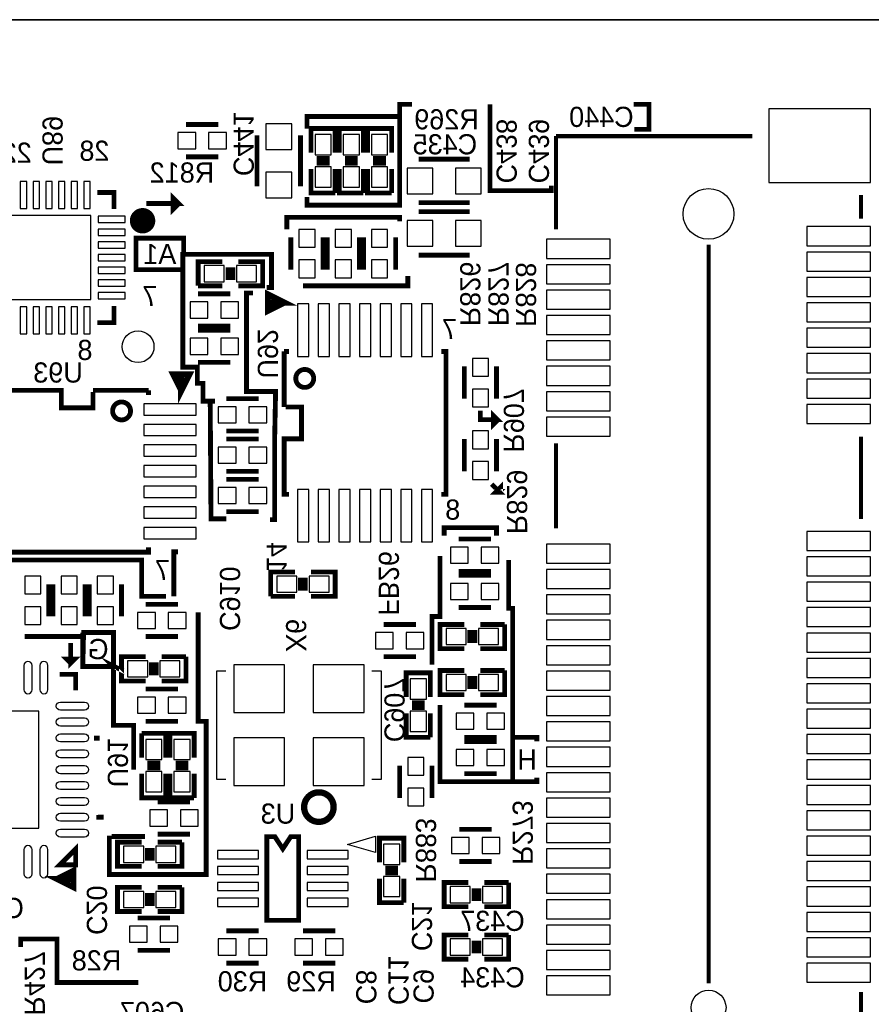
# Model space of a CAD drawing. Extents: x -53 to 531, y -106 to 304.
# Tile 30 of 66: x 69 to 95, y 88 to 119. Entities that reach past the tile are written whole.
import ezdxf
from ezdxf.enums import TextEntityAlignment as Align

# ---------------------------------------------------------------- set-up
doc = ezdxf.new("R2010")
doc.units = 0
for name, color, linetype in [('BOARD_GEOMETRY_OUTLINE', 3, 'CONTINUOUS'), ('BOARD_GEOMETRY_SILKSCREEN_B', 1, 'CONTINUOUS'), ('PACKAGE_GEOMETRY_SILKSCREEN_B', 4, 'CONTINUOUS'), ('PIN_B', 5, 'CONTINUOUS'), ('REF_DES_SILKSCREEN_B', 6, 'CONTINUOUS')]:
    doc.layers.add(name, color=color, linetype=linetype)

msp = doc.modelspace()

# ---------------------------------------------------------------- linework, layer by layer
at = {"layer": 'BOARD_GEOMETRY_OUTLINE'}
msp.add_lwpolyline([(177.8, 1.016), (176.784, 0), (175.33874, 0), (1.524, 0), (1.016, 0), (0, 1.016), (0, 2.921), (0, 116.84), (0, 118.364), (1.016, 119.38), (2.54, 119.38), (174.93234, 119.38), (176.784, 119.38), (177.8, 118.364), (177.8, 116.80444), (177.8, 4.445), (177.8, 4.572)], close=True, dxfattribs=at)
msp.add_lwpolyline([(174.93234, 119.38), (2.54, 119.38)], dxfattribs=at)
msp.add_lwpolyline([(174.93234, 119.38), (2.54, 119.38)], dxfattribs=at)
at = {"layer": 'BOARD_GEOMETRY_SILKSCREEN_B', "const_width": 0.1524}
for points in [[(80.518, 116.332), (80.518, 116.713), (80.899, 116.713)], [(85.2932, 114.1476), (85.2932, 113.9952), (83.3628, 113.9952), (83.3628, 116.713)], [(87.884, 116.713), (88.3666, 116.713), (88.3666, 115.9256), (87.9094, 115.9256)], [(77.597, 113.792), (77.597, 113.538), (80.518, 113.538), (80.518, 116.332), (77.597, 116.332), (77.597, 115.951)], [(85.2932, 113.9952), (85.2932, 114.1476)], [(72.5424, 113.5888), (73.5584, 113.5888), (73.3806, 113.7666), (73.3806, 113.411), (73.5584, 113.5888)], [(80.518, 113.03), (80.518, 113.157), (76.962, 113.157), (76.962, 112.776)], [(73.6854, 111.9886), (73.7108, 111.9886), (73.7108, 112.4966), (72.2122, 112.4966), (72.2122, 111.506), (73.6854, 111.506)], [(74.549, 107.3658), (74.3204, 107.3658), (74.3204, 107.9246), (74.1426, 107.9246), (74.1426, 108.4326), (73.6854, 108.4326), (73.6854, 111.9886), (76.4794, 111.9886), (76.4794, 110.9472), (76.327, 110.9472)], [(77.47, 110.998), (80.772, 110.998), (80.772, 111.3028)], [(80.772, 110.998), (80.4672, 110.998)], [(75.8952, 110.7694), (75.692, 110.7694), (75.692, 107.6706), (76.6064, 107.6706), (76.6064, 107.569), (76.581, 106.299), (76.581, 103.632), (76.4286, 103.632)], [(75.057, 103.6574), (74.5744, 103.6574), (74.549, 107.3658), (74.7014, 107.3658)], [(83.058, 107.061), (83.058, 106.7816), (83.5914, 106.7816), (83.4644, 106.9086), (83.4644, 106.6292), (83.5914, 106.7562)], [(83.693, 104.521), (83.6676, 104.521), (83.693, 104.5464), (83.693, 104.648), (83.5406, 104.4956), (83.6676, 104.4956), (83.4136, 104.7496)], [(83.566, 103.124), (83.566, 103.378), (81.915, 103.378), (81.915, 103.124)], [(73.406, 101.219), (73.406, 102.616), (73.533, 102.616)], [(73.152, 101.219), (72.39, 101.219), (72.39, 102.362), (66.548, 102.362)], [(81.534, 99.06), (81.534, 100.584), (81.788, 100.584), (81.788, 102.489)], [(81.788, 97.79), (81.788, 95.377), (84.074, 95.377), (84.074, 100.838), (83.947, 100.838), (83.947, 102.362)], [(74.168, 100.711), (74.168, 97.282), (74.422, 97.282), (74.422, 92.456), (71.374, 92.456), (71.374, 93.6752)], [(70.5358, 99.949), (68.707, 99.949)], [(72.136, 95.758), (72.136, 97.155), (71.501, 97.155), (71.501, 100.076), (70.5612, 100.076), (70.5358, 99.0092), (71.501, 99.0092), (71.4756, 99.0346), (71.5264, 99.0092), (70.5358, 99.0092), (70.5358, 100.076)], [(70.1548, 99.7458), (70.1548, 99.1108), (70.2818, 99.2378), (70.0278, 99.2378), (70.1548, 99.1108)], [(84.074, 96.774), (84.836, 96.774), (84.836, 96.647)], [(84.074, 95.377), (84.836, 95.377), (84.836, 95.504)], [(71.374, 93.6752), (71.374, 93.6498), (72.4916, 93.6498)], [(72.2884, 89.0524), (69.723, 89.0524), (69.723, 90.424), (68.58, 90.424), (68.58, 90.17)]]:
    msp.add_lwpolyline(points, dxfattribs=at)
at = {"layer": 'PACKAGE_GEOMETRY_SILKSCREEN_B'}
for points, const_width in [([(73.787, 116.078), (74.803, 116.078)], 0.1524), ([(78.486, 115.189), (78.486, 115.951), (77.724, 115.951), (77.724, 115.189)], 0.1524), ([(79.375, 115.189), (79.375, 115.951), (78.613, 115.951), (78.613, 115.189)], 0.1524), ([(80.264, 115.189), (80.264, 115.951), (79.502, 115.951), (79.502, 115.189)], 0.1524), ([(76.0222, 115.7351), (76.0222, 114.1349)], 0.1524), ([(77.3938, 114.1349), (77.3938, 115.7351)], 0.1524), ([(85.442806, 115.711732), (85.442806, 112.771682)], 0.127), ([(91.62288, 115.711732), (85.442806, 115.711732)], 0.127), ([(73.787, 115.062), (74.803, 115.062)], 0.1524), ([(78.3082, 115.0112), (77.9018, 115.0112)], 0.1524), ([(79.1972, 115.0112), (78.7908, 115.0112)], 0.1524), ([(80.0862, 115.0112), (79.6798, 115.0112)], 0.1524), ([(82.7151, 114.9858), (81.1149, 114.9858)], 0.1524), ([(77.724, 114.681), (77.724, 113.919), (78.486, 113.919)], 0.1524), ([(78.3082, 114.8588), (77.9018, 114.8588)], 0.1524), ([(78.486, 113.919), (78.486, 114.681)], 0.1524), ([(78.613, 114.681), (78.613, 113.919), (79.375, 113.919)], 0.1524), ([(79.1972, 114.8588), (78.7908, 114.8588)], 0.1524), ([(79.375, 113.919), (79.375, 114.681)], 0.1524), ([(79.502, 114.681), (79.502, 113.919), (80.264, 113.919)], 0.1524), ([(80.0862, 114.8588), (79.6798, 114.8588)], 0.1524), ([(80.264, 113.919), (80.264, 114.681)], 0.1524), ([(70.994016, 113.937034), (71.519034, 113.937034), (71.519034, 113.412016)], 0.150114), ([(95.04299, 113.111788), (95.04299, 113.86185)], 0.127), ([(81.1149, 113.6142), (82.7151, 113.6142)], 0.1524), ([(82.7151, 113.3348), (81.1149, 113.3348)], 0.1524), ([(77.089, 112.522), (77.089, 111.506)], 0.1524), ([(78.105, 112.522), (78.105, 111.506)], 0.1524), ([(78.232, 112.522), (78.232, 111.506)], 0.1524), ([(79.248, 112.522), (79.248, 111.506)], 0.1524), ([(79.375, 112.522), (79.375, 111.506)], 0.1524), ([(80.391, 112.522), (80.391, 111.506)], 0.1524), ([(90.242898, 89.031826), (90.242898, 112.291876)], 0.127), ([(81.1149, 111.9632), (82.7151, 111.9632)], 0.1524), ([(74.93, 111.76), (74.168, 111.76), (74.168, 110.998)], 0.1524), ([(75.1078, 111.1758), (75.1078, 111.5822)], 0.1524), ([(75.2602, 111.1758), (75.2602, 111.5822)], 0.1524), ([(75.438, 110.998), (76.2, 110.998), (76.2, 111.76), (75.438, 111.76)], 0.1524), ([(74.168, 110.998), (74.93, 110.998)], 0.1524), ([(74.168, 110.744), (75.184, 110.744)], 0.1524), ([(76.875132, 110.46968), (76.37526, 110.21949), (76.37526, 110.719616), (76.875132, 110.46968), (76.475082, 110.46968)], 0.199898), ([(71.519034, 110.361984), (71.519034, 109.836966), (70.994016, 109.836966)], 0.150114), ([(74.168, 109.728), (75.184, 109.728)], 0.1524), ([(75.184, 109.601), (74.168, 109.601)], 0.1524), ([(76.875894, 108.929932), (77.025754, 108.929932)], 0.1524), ([(76.875894, 107.180126), (76.875894, 108.929932)], 0.1524), ([(81.825846, 108.929932), (81.975706, 108.929932), (81.975706, 104.430068), (81.825846, 104.430068)], 0.1524), ([(75.184, 108.585), (74.168, 108.585)], 0.1524), ([(73.63968, 107.706668), (73.38949, 108.20654), (73.889616, 108.20654), (73.63968, 107.706668), (73.63968, 108.106718)], 0.199898), ([(82.55, 107.442), (82.55, 108.458)], 0.1524), ([(83.566, 107.442), (83.566, 108.458)], 0.1524), ([(68.108068, 107.556046), (68.108068, 107.705906), (69.857874, 107.705906), (69.857874, 107.155996), (70.858126, 107.155996), (70.858126, 107.656122)], 0.1524), ([(70.858126, 107.705906), (72.607932, 107.705906)], 0.1524), ([(72.607932, 107.705906), (72.607932, 107.556046)], 0.1524), ([(76.073, 107.442), (75.057, 107.442)], 0.1524), ([(77.025754, 104.430068), (76.875894, 104.430068), (76.875894, 106.179874), (77.425804, 106.179874), (77.425804, 107.180126), (76.925678, 107.180126)], 0.1524), ([(76.073, 106.426), (75.057, 106.426)], 0.1524), ([(76.073, 106.172), (75.057, 106.172)], 0.1524), ([(82.55, 106.172), (82.55, 105.156)], 0.1524), ([(83.566, 106.172), (83.566, 105.156)], 0.1524), ([(85.442806, 106.031792), (85.442806, 103.361744)], 0.127), ([(95.04299, 103.651812), (95.04299, 106.24185)], 0.127), ([(76.073, 105.156), (75.057, 105.156)], 0.1524), ([(76.073, 104.902), (75.057, 104.902)], 0.1524), ([(76.073, 103.886), (75.057, 103.886)], 0.1524), ([(82.3722, 103.0224), (83.3882, 103.0224)], 0.1524), ([(72.607932, 102.755954), (72.607932, 102.606094), (68.108068, 102.606094), (68.108068, 102.755954)], 0.1524), ([(77.216, 101.981), (76.454, 101.981), (76.454, 101.219)], 0.1524), ([(77.724, 101.219), (78.486, 101.219), (78.486, 101.981), (77.724, 101.981)], 0.1524), ([(82.3722, 102.0064), (83.3882, 102.0064)], 0.1524), ([(77.3938, 101.3968), (77.3938, 101.8032)], 0.1524), ([(77.5462, 101.3968), (77.5462, 101.8032)], 0.1524), ([(83.3882, 101.8794), (82.3722, 101.8794)], 0.1524), ([(69.469, 101.6), (69.469, 100.584)], 0.1524), ([(69.596, 100.584), (69.596, 101.6)], 0.1524), ([(70.612, 100.584), (70.612, 101.6)], 0.1524), ([(70.739, 100.584), (70.739, 101.6)], 0.1524), ([(71.755, 100.584), (71.755, 101.6)], 0.1524), ([(76.454, 101.219), (77.216, 101.219)], 0.1524), ([(73.533, 100.965), (72.517, 100.965)], 0.1524), ([(83.3882, 100.8634), (82.3722, 100.8634)], 0.1524), ([(81.026, 100.33), (80.01, 100.33)], 0.1524), ([(82.55, 100.33), (81.788, 100.33), (81.788, 99.568), (82.55, 99.568)], 0.1524), ([(82.7278, 100.1522), (82.7278, 99.7458)], 0.1524), ([(82.8802, 100.1522), (82.8802, 99.7458)], 0.1524), ([(83.058, 99.568), (83.82, 99.568), (83.82, 100.33)], 0.1524), ([(83.82, 100.33), (83.058, 100.33)], 0.1524), ([(73.533, 99.949), (72.517, 99.949)], 0.1524), ([(72.517, 99.314), (71.755, 99.314), (71.755, 98.552), (72.517, 98.552)], 0.1524), ([(73.025, 98.552), (73.787, 98.552), (73.787, 99.314)], 0.1524), ([(73.787, 99.314), (73.025, 99.314)], 0.1524), ([(81.026, 99.314), (80.01, 99.314)], 0.1524), ([(72.6948, 99.1362), (72.6948, 98.7298)], 0.1524), ([(72.8472, 99.1362), (72.8472, 98.7298)], 0.1524), ([(82.55, 98.8822), (81.788, 98.8822), (81.788, 98.1202), (82.55, 98.1202)], 0.1524), ([(83.058, 98.1202), (83.82, 98.1202), (83.82, 98.8822)], 0.1524), ([(83.82, 98.8822), (83.058, 98.8822)], 0.1524), ([(69.810122, 98.757994), (70.309994, 98.757994), (70.309994, 98.258122)], 0.1524), ([(81.4832, 98.044), (81.4832, 98.806), (80.7212, 98.806), (80.7212, 98.044)], 0.1524), ([(82.7278, 98.7044), (82.7278, 98.298)], 0.1524), ([(82.8802, 98.7044), (82.8802, 98.298)], 0.1524), ([(72.517, 98.298), (73.533, 98.298)], 0.1524), ([(81.3054, 97.8662), (80.899, 97.8662)], 0.1524), ([(81.3054, 97.7138), (80.899, 97.7138)], 0.1524), ([(83.566, 97.79), (82.55, 97.79)], 0.1524), ([(80.7212, 97.536), (80.7212, 96.774), (81.4832, 96.774)], 0.1524), ([(81.4832, 96.774), (81.4832, 97.536)], 0.1524), ([(72.517, 97.282), (73.533, 97.282)], 0.1524), ([(70.8914, 96.7486), (71.0692, 96.7486)], 0.1524), ([(73.152, 96.139), (73.152, 96.901), (72.39, 96.901)], 0.1524), ([(72.39, 96.901), (72.39, 96.139)], 0.1524), ([(74.041, 96.139), (74.041, 96.901), (73.279, 96.901), (73.279, 96.139)], 0.1524), ([(83.566, 96.774), (82.55, 96.774)], 0.1524), ([(83.566, 96.647), (82.55, 96.647)], 0.1524), ([(72.5678, 95.9612), (72.9742, 95.9612)], 0.1524), ([(72.5678, 95.8088), (72.9742, 95.8088)], 0.1524), ([(73.8632, 95.9612), (73.4568, 95.9612)], 0.1524), ([(73.8632, 95.8088), (73.4568, 95.8088)], 0.1524), ([(80.518, 94.869), (80.518, 95.885)], 0.1524), ([(81.534, 94.869), (81.534, 95.885)], 0.1524), ([(72.39, 95.631), (72.39, 94.869), (73.152, 94.869), (73.152, 95.631)], 0.1524), ([(73.279, 95.631), (73.279, 94.869), (74.041, 94.869)], 0.1524), ([(74.041, 94.869), (74.041, 95.631)], 0.1524), ([(83.566, 95.631), (82.55, 95.631)], 0.1524), ([(72.898, 94.742), (73.914, 94.742)], 0.1524), ([(70.95998, 94.257876), (71.1962, 94.2594)], 0.1524), ([(72.898, 93.726), (73.914, 93.726)], 0.1524), ([(77.33665, 93.646498), (77.33665, 91.011502), (76.33335, 91.011502), (76.33335, 93.646498), (76.585064, 93.646498), (76.835, 93.265498), (77.084936, 93.646498), (77.33665, 93.646498)], 0.1524), ([(80.645, 92.837), (80.645, 93.599), (79.883, 93.599), (79.883, 92.837)], 0.1524), ([(82.3976, 93.8784), (83.4136, 93.8784)], 0.1524), ([(70.309994, 92.758006), (70.309994, 93.257878), (69.810122, 92.758006), (70.309994, 92.758006)], 0.1524), ([(72.39, 93.472), (71.628, 93.472), (71.628, 92.71), (72.39, 92.71)], 0.1524), ([(72.5678, 93.2942), (72.5678, 92.8878)], 0.1524), ([(72.7202, 93.2942), (72.7202, 92.8878)], 0.1524), ([(72.898, 92.71), (73.66, 92.71), (73.66, 93.472)], 0.1524), ([(73.66, 93.472), (72.898, 93.472)], 0.1524), ([(80.4672, 92.6592), (80.0608, 92.6592)], 0.1524), ([(82.3976, 92.8624), (83.4136, 92.8624)], 0.1524), ([(69.734938, 92.312998), (70.23481, 92.562934), (70.23481, 92.063062), (69.734938, 92.312998), (70.134988, 92.312998)], 0.199898), ([(80.4672, 92.5068), (80.0608, 92.5068)], 0.1524), ([(72.39, 92.0496), (71.628, 92.0496), (71.628, 91.2876), (72.39, 91.2876)], 0.1524), ([(72.898, 91.2876), (73.66, 91.2876), (73.66, 92.0496)], 0.1524), ([(73.66, 92.0496), (72.898, 92.0496)], 0.1524), ([(79.883, 92.329), (79.883, 91.567), (80.645, 91.567)], 0.1524), ([(80.645, 91.567), (80.645, 92.329)], 0.1524), ([(82.677, 92.202), (81.915, 92.202), (81.915, 91.44), (82.677, 91.44)], 0.1524), ([(83.185, 91.44), (83.947, 91.44), (83.947, 92.202)], 0.1524), ([(83.947, 92.202), (83.185, 92.202)], 0.1524), ([(72.5678, 91.8718), (72.5678, 91.4654)], 0.1524), ([(72.7202, 91.8718), (72.7202, 91.4654)], 0.1524), ([(82.8548, 92.0242), (82.8548, 91.6178)], 0.1524), ([(83.0072, 92.0242), (83.0072, 91.6178)], 0.1524), ([(73.279, 91.0844), (72.263, 91.0844)], 0.1524), ([(76.073, 90.678), (75.057, 90.678)], 0.1524), ([(77.47, 90.678), (78.486, 90.678)], 0.1524), ([(82.677, 90.551), (81.915, 90.551), (81.915, 89.789), (82.677, 89.789)], 0.1524), ([(83.185, 89.789), (83.947, 89.789), (83.947, 90.551)], 0.1524), ([(83.947, 90.551), (83.185, 90.551)], 0.1524), ([(82.8548, 90.3732), (82.8548, 89.9668)], 0.1524), ([(83.0072, 90.3732), (83.0072, 89.9668)], 0.1524), ([(73.279, 90.0684), (72.263, 90.0684)], 0.1524), ([(76.073, 89.662), (75.057, 89.662)], 0.1524), ([(77.47, 89.662), (78.486, 89.662)], 0.1524), ([(95.04299, 87.411814), (95.04299, 88.751918)], 0.127)]:
    msp.add_lwpolyline(points, dxfattribs=dict(at, const_width=const_width))
for points, const_width in [([(72.6186, 113.047018, 0.99991), (72.218296, 113.047018, 1.00009), (72.6186, 113.047018)], 0.40005), ([(77.808582, 108.080048, 0.99983), (77.242924, 108.080048, 1.00017), (77.808582, 108.080048)], 0.1524), ([(72.04075, 107.05592, 0.999834), (71.475346, 107.056174, 1.000166), (72.04075, 107.05592)], 0.1524), ([(78.436216, 94.577916, 1), (77.506068, 94.577916, 1), (78.436216, 94.577916)], 0.199898)]:
    msp.add_lwpolyline(points, format="xyb", dxfattribs=dict(at, const_width=const_width))
for points in [[(74.743056, 98.855022), (74.743056, 95.454978)], [(75.04303, 98.855022), (74.743056, 98.855022)], [(79.942944, 98.855022), (79.64297, 98.855022)], [(79.942944, 95.454978), (79.942944, 98.855022)], [(74.743056, 95.454978), (75.04303, 95.454978)], [(79.64297, 95.454978), (79.942944, 95.454978)]]:
    msp.add_lwpolyline(points, dxfattribs=at)
msp.add_lwpolyline([(79.758794, 93.658436), (79.758794, 93.150436), (78.869794, 93.404436)], close=True, dxfattribs=at)
at = {"layer": 'PIN_B'}
for points in [[(95.343218, 116.567458), (92.142818, 116.567458), (92.142818, 114.256058), (95.343218, 114.256058)], [(77.1144, 115.2906), (77.1144, 116.1034), (76.3016, 116.1034), (76.3016, 115.2906)], [(73.533, 115.316), (74.0918, 115.316), (74.0918, 115.824), (73.533, 115.824)], [(74.4982, 115.316), (75.057, 115.316), (75.057, 115.824), (74.4982, 115.824)], [(77.851, 115.1255), (78.359, 115.1255), (78.359, 115.7605), (77.851, 115.7605)], [(78.74, 115.1255), (79.248, 115.1255), (79.248, 115.7605), (78.74, 115.7605)], [(79.629, 115.1255), (80.137, 115.1255), (80.137, 115.7605), (79.629, 115.7605)], [(77.1144, 113.7666), (77.1144, 114.5794), (76.3016, 114.5794), (76.3016, 113.7666)], [(77.851, 114.1095), (78.359, 114.1095), (78.359, 114.7445), (77.851, 114.7445)], [(78.74, 114.1095), (79.248, 114.1095), (79.248, 114.7445), (78.74, 114.7445)], [(79.629, 114.1095), (80.137, 114.1095), (80.137, 114.7445), (79.629, 114.7445)], [(81.5594, 114.7064), (80.7466, 114.7064), (80.7466, 113.8936), (81.5594, 113.8936)], [(83.0834, 114.7064), (82.2706, 114.7064), (82.2706, 113.8936), (83.0834, 113.8936)], [(68.568951, 113.437162), (68.768849, 113.437162), (68.768849, 114.287046), (68.568951, 114.287046)], [(68.969001, 113.437162), (69.168899, 113.437162), (69.168899, 114.287046), (68.969001, 114.287046)], [(69.369051, 113.437162), (69.568949, 113.437162), (69.568949, 114.287046), (69.369051, 114.287046)], [(69.769101, 113.437162), (69.968999, 113.437162), (69.968999, 114.287046), (69.769101, 114.287046)], [(70.169151, 113.437162), (70.369049, 113.437162), (70.369049, 114.287046), (70.169151, 114.287046)], [(70.568947, 113.437162), (70.768845, 113.437162), (70.768845, 114.287046), (70.568947, 114.287046)], [(70.794118, 110.561882), (70.794118, 113.211864), (68.144136, 113.211864), (68.144136, 110.561882)], [(71.869046, 112.98682), (71.869046, 113.186718), (71.019162, 113.186718), (71.019162, 112.98682)], [(81.5594, 113.0554), (80.7466, 113.0554), (80.7466, 112.2426), (81.5594, 112.2426)], [(83.0834, 113.0554), (82.2706, 113.0554), (82.2706, 112.2426), (83.0834, 112.2426)], [(71.869046, 112.587024), (71.869046, 112.786922), (71.019162, 112.786922), (71.019162, 112.587024)], [(77.343, 112.776), (77.343, 112.2172), (77.851, 112.2172), (77.851, 112.776)], [(78.486, 112.776), (78.486, 112.2172), (78.994, 112.2172), (78.994, 112.776)], [(79.629, 112.776), (79.629, 112.2172), (80.137, 112.2172), (80.137, 112.776)], [(95.342964, 112.861852), (93.342968, 112.861852), (93.342968, 112.261904), (95.342964, 112.261904)], [(71.869046, 112.186974), (71.869046, 112.386872), (71.019162, 112.386872), (71.019162, 112.186974)], [(87.142828, 112.461802), (85.142832, 112.461802), (85.142832, 111.861854), (87.142828, 111.861854)], [(71.869046, 111.786924), (71.869046, 111.986822), (71.019162, 111.986822), (71.019162, 111.786924)], [(95.342964, 112.061752), (93.342968, 112.061752), (93.342968, 111.461804), (95.342964, 111.461804)], [(77.343, 111.8108), (77.343, 111.252), (77.851, 111.252), (77.851, 111.8108)], [(78.486, 111.8108), (78.486, 111.252), (78.994, 111.252), (78.994, 111.8108)], [(79.629, 111.8108), (79.629, 111.252), (80.137, 111.252), (80.137, 111.8108)], [(87.142828, 111.661702), (85.142832, 111.661702), (85.142832, 111.061754), (87.142828, 111.061754)], [(71.869046, 111.386874), (71.869046, 111.586772), (71.019162, 111.586772), (71.019162, 111.386874)], [(74.3585, 111.633), (74.3585, 111.125), (74.9935, 111.125), (74.9935, 111.633)], [(75.3745, 111.633), (75.3745, 111.125), (76.0095, 111.125), (76.0095, 111.633)], [(71.869046, 110.986824), (71.869046, 111.186722), (71.019162, 111.186722), (71.019162, 110.986824)], [(95.342964, 111.261652), (93.342968, 111.261652), (93.342968, 110.661704), (95.342964, 110.661704)], [(71.869046, 110.587028), (71.869046, 110.786926), (71.019162, 110.786926), (71.019162, 110.587028)], [(87.142828, 110.861856), (85.142832, 110.861856), (85.142832, 110.261908), (87.142828, 110.261908)], [(73.914, 109.982), (74.4728, 109.982), (74.4728, 110.49), (73.914, 110.49)], [(74.8792, 109.982), (75.438, 109.982), (75.438, 110.49), (74.8792, 110.49)], [(77.298042, 110.4265), (77.298042, 108.7755), (77.653642, 108.7755), (77.653642, 110.4265)], [(77.948028, 110.4265), (77.948028, 108.7755), (78.303628, 108.7755), (78.303628, 110.4265)], [(78.598014, 110.4265), (78.598014, 108.7755), (78.953614, 108.7755), (78.953614, 110.4265)], [(79.248, 110.4265), (79.248, 108.7755), (79.6036, 108.7755), (79.6036, 110.4265)], [(79.897986, 110.4265), (79.897986, 108.7755), (80.253586, 108.7755), (80.253586, 110.4265)], [(80.547972, 110.4265), (80.547972, 108.7755), (80.903572, 108.7755), (80.903572, 110.4265)], [(81.197958, 110.4265), (81.197958, 108.7755), (81.553558, 108.7755), (81.553558, 110.4265)], [(95.342964, 110.461806), (93.342968, 110.461806), (93.342968, 109.861858), (95.342964, 109.861858)], [(68.568951, 109.486954), (68.768849, 109.486954), (68.768849, 110.336838), (68.568951, 110.336838)], [(68.969001, 109.486954), (69.168899, 109.486954), (69.168899, 110.336838), (68.969001, 110.336838)], [(69.369051, 109.486954), (69.568949, 109.486954), (69.568949, 110.336838), (69.369051, 110.336838)], [(69.769101, 109.486954), (69.968999, 109.486954), (69.968999, 110.336838), (69.769101, 110.336838)], [(70.169151, 109.486954), (70.369049, 109.486954), (70.369049, 110.336838), (70.169151, 110.336838)], [(70.568947, 109.486954), (70.768845, 109.486954), (70.768845, 110.336838), (70.568947, 110.336838)], [(87.142828, 110.061756), (85.142832, 110.061756), (85.142832, 109.461808), (87.142828, 109.461808)], [(95.342964, 109.661706), (93.342968, 109.661706), (93.342968, 109.061758), (95.342964, 109.061758)], [(74.4728, 109.347), (73.914, 109.347), (73.914, 108.839), (74.4728, 108.839)], [(75.438, 109.347), (74.8792, 109.347), (74.8792, 108.839), (75.438, 108.839)], [(87.142828, 109.261656), (85.142832, 109.261656), (85.142832, 108.661708), (87.142828, 108.661708)], [(95.342964, 108.86186), (93.342968, 108.86186), (93.342968, 108.261912), (95.342964, 108.261912)], [(83.312, 108.1532), (83.312, 108.712), (82.804, 108.712), (82.804, 108.1532)], [(87.142828, 108.46181), (85.142832, 108.46181), (85.142832, 107.861862), (87.142828, 107.861862)], [(95.342964, 108.06176), (93.342968, 108.06176), (93.342968, 107.461812), (95.342964, 107.461812)], [(83.312, 107.188), (83.312, 107.7468), (82.804, 107.7468), (82.804, 107.188)], [(87.142828, 107.66171), (85.142832, 107.66171), (85.142832, 107.061762), (87.142828, 107.061762)], [(74.1045, 107.283758), (72.4535, 107.283758), (72.4535, 106.928158), (74.1045, 106.928158)], [(75.3618, 107.188), (74.803, 107.188), (74.803, 106.68), (75.3618, 106.68)], [(76.327, 107.188), (75.7682, 107.188), (75.7682, 106.68), (76.327, 106.68)], [(95.342964, 107.26166), (93.342968, 107.26166), (93.342968, 106.661712), (95.342964, 106.661712)], [(87.142828, 106.861864), (85.142832, 106.861864), (85.142832, 106.261916), (87.142828, 106.261916)], [(74.1045, 106.633772), (72.4535, 106.633772), (72.4535, 106.278172), (74.1045, 106.278172)], [(82.804, 106.426), (82.804, 105.8672), (83.312, 105.8672), (83.312, 106.426)], [(74.1045, 105.983786), (72.4535, 105.983786), (72.4535, 105.628186), (74.1045, 105.628186)], [(75.3618, 105.918), (74.803, 105.918), (74.803, 105.41), (75.3618, 105.41)], [(76.327, 105.918), (75.7682, 105.918), (75.7682, 105.41), (76.327, 105.41)], [(82.804, 105.4608), (82.804, 104.902), (83.312, 104.902), (83.312, 105.4608)], [(74.1045, 105.3338), (72.4535, 105.3338), (72.4535, 104.9782), (74.1045, 104.9782)], [(74.1045, 104.683814), (72.4535, 104.683814), (72.4535, 104.328214), (74.1045, 104.328214)], [(75.3618, 104.648), (74.803, 104.648), (74.803, 104.14), (75.3618, 104.14)], [(76.327, 104.648), (75.7682, 104.648), (75.7682, 104.14), (76.327, 104.14)], [(77.298042, 104.5845), (77.298042, 102.9335), (77.653642, 102.9335), (77.653642, 104.5845)], [(77.948028, 104.5845), (77.948028, 102.9335), (78.303628, 102.9335), (78.303628, 104.5845)], [(78.598014, 104.5845), (78.598014, 102.9335), (78.953614, 102.9335), (78.953614, 104.5845)], [(79.248, 104.5845), (79.248, 102.9335), (79.6036, 102.9335), (79.6036, 104.5845)], [(79.897986, 104.5845), (79.897986, 102.9335), (80.253586, 102.9335), (80.253586, 104.5845)], [(80.547972, 104.5845), (80.547972, 102.9335), (80.903572, 102.9335), (80.903572, 104.5845)], [(81.197958, 104.5845), (81.197958, 102.9335), (81.553558, 102.9335), (81.553558, 104.5845)], [(74.1045, 104.033828), (72.4535, 104.033828), (72.4535, 103.678228), (74.1045, 103.678228)], [(74.1045, 103.383842), (72.4535, 103.383842), (72.4535, 103.028242), (74.1045, 103.028242)], [(95.342964, 103.261668), (93.342968, 103.261668), (93.342968, 102.66172), (95.342964, 102.66172)], [(82.1182, 102.2604), (82.677, 102.2604), (82.677, 102.7684), (82.1182, 102.7684)], [(83.0834, 102.2604), (83.6422, 102.2604), (83.6422, 102.7684), (83.0834, 102.7684)], [(87.142828, 102.861872), (85.142832, 102.861872), (85.142832, 102.261924), (87.142828, 102.261924)], [(95.342964, 102.461822), (93.342968, 102.461822), (93.342968, 101.861874), (95.342964, 101.861874)], [(87.142828, 102.061772), (85.142832, 102.061772), (85.142832, 101.461824), (87.142828, 101.461824)], [(68.707, 101.854), (68.707, 101.2952), (69.215, 101.2952), (69.215, 101.854)], [(70.358, 101.2952), (70.358, 101.854), (69.85, 101.854), (69.85, 101.2952)], [(71.501, 101.2952), (71.501, 101.854), (70.993, 101.854), (70.993, 101.2952)], [(76.6445, 101.854), (76.6445, 101.346), (77.2795, 101.346), (77.2795, 101.854)], [(77.6605, 101.854), (77.6605, 101.346), (78.2955, 101.346), (78.2955, 101.854)], [(82.677, 101.6254), (82.1182, 101.6254), (82.1182, 101.1174), (82.677, 101.1174)], [(83.6422, 101.6254), (83.0834, 101.6254), (83.0834, 101.1174), (83.6422, 101.1174)], [(95.342964, 101.661722), (93.342968, 101.661722), (93.342968, 101.061774), (95.342964, 101.061774)], [(87.142828, 101.261672), (85.142832, 101.261672), (85.142832, 100.661724), (87.142828, 100.661724)], [(68.707, 100.8888), (68.707, 100.33), (69.215, 100.33), (69.215, 100.8888)], [(70.358, 100.33), (70.358, 100.8888), (69.85, 100.8888), (69.85, 100.33)], [(71.501, 100.33), (71.501, 100.8888), (70.993, 100.8888), (70.993, 100.33)], [(95.342964, 100.861876), (93.342968, 100.861876), (93.342968, 100.261928), (95.342964, 100.261928)], [(72.8218, 100.711), (72.263, 100.711), (72.263, 100.203), (72.8218, 100.203)], [(73.787, 100.711), (73.2282, 100.711), (73.2282, 100.203), (73.787, 100.203)], [(82.6135, 99.695), (82.6135, 100.203), (81.9785, 100.203), (81.9785, 99.695)], [(83.6295, 99.695), (83.6295, 100.203), (82.9945, 100.203), (82.9945, 99.695)], [(87.142828, 100.461826), (85.142832, 100.461826), (85.142832, 99.861878), (87.142828, 99.861878)], [(80.3148, 100.076), (79.756, 100.076), (79.756, 99.568), (80.3148, 99.568)], [(81.28, 100.076), (80.7212, 100.076), (80.7212, 99.568), (81.28, 99.568)], [(95.342964, 100.061776), (93.342968, 100.061776), (93.342968, 99.461828), (95.342964, 99.461828)], [(87.142828, 99.661726), (85.142832, 99.661726), (85.142832, 99.061778), (87.142828, 99.061778)], [(95.342964, 99.261676), (93.342968, 99.261676), (93.342968, 98.661728), (95.342964, 98.661728)], [(72.5805, 98.679), (72.5805, 99.187), (71.9455, 99.187), (71.9455, 98.679)], [(73.5965, 98.679), (73.5965, 99.187), (72.9615, 99.187), (72.9615, 98.679)], [(76.893166, 97.55505), (76.893166, 99.055174), (75.29322, 99.055174), (75.29322, 97.55505)], [(79.393034, 97.55505), (79.393034, 99.055174), (77.793088, 99.055174), (77.793088, 97.55505)], [(82.6135, 98.2472), (82.6135, 98.7552), (81.9785, 98.7552), (81.9785, 98.2472)], [(83.6295, 98.2472), (83.6295, 98.7552), (82.9945, 98.7552), (82.9945, 98.2472)], [(87.142828, 98.86188), (85.142832, 98.86188), (85.142832, 98.261932), (87.142828, 98.261932)], [(80.8482, 97.9805), (81.3562, 97.9805), (81.3562, 98.6155), (80.8482, 98.6155)], [(95.342964, 98.46183), (93.342968, 98.46183), (93.342968, 97.861882), (95.342964, 97.861882)], [(72.263, 97.536), (72.8218, 97.536), (72.8218, 98.044), (72.263, 98.044)], [(73.2282, 97.536), (73.787, 97.536), (73.787, 98.044), (73.2282, 98.044)], [(87.142828, 98.06178), (85.142832, 98.06178), (85.142832, 97.461832), (87.142828, 97.461832)], [(69.1515, 93.9165), (69.1515, 97.5995), (65.4685, 97.5995), (65.4685, 93.9165)], [(80.8482, 96.9645), (81.3562, 96.9645), (81.3562, 97.5995), (80.8482, 97.5995)], [(82.8548, 97.536), (82.296, 97.536), (82.296, 97.028), (82.8548, 97.028)], [(83.82, 97.536), (83.2612, 97.536), (83.2612, 97.028), (83.82, 97.028)], [(95.342964, 97.66173), (93.342968, 97.66173), (93.342968, 97.061782), (95.342964, 97.061782)], [(87.142828, 97.26168), (85.142832, 97.26168), (85.142832, 96.661732), (87.142828, 96.661732)], [(95.342964, 96.861884), (93.342968, 96.861884), (93.342968, 96.261936), (95.342964, 96.261936)], [(73.025, 96.7105), (72.517, 96.7105), (72.517, 96.0755), (73.025, 96.0755)], [(73.406, 96.0755), (73.914, 96.0755), (73.914, 96.7105), (73.406, 96.7105)], [(76.893166, 95.254826), (76.893166, 96.75495), (75.29322, 96.75495), (75.29322, 95.254826)], [(79.393034, 95.254826), (79.393034, 96.75495), (77.793088, 96.75495), (77.793088, 95.254826)], [(87.142828, 96.461834), (85.142832, 96.461834), (85.142832, 95.861886), (87.142828, 95.861886)], [(82.8548, 96.393), (82.296, 96.393), (82.296, 95.885), (82.8548, 95.885)], [(83.82, 96.393), (83.2612, 96.393), (83.2612, 95.885), (83.82, 95.885)], [(81.28, 95.5802), (81.28, 96.139), (80.772, 96.139), (80.772, 95.5802)], [(95.342964, 96.061784), (93.342968, 96.061784), (93.342968, 95.461836), (95.342964, 95.461836)], [(73.025, 95.6945), (72.517, 95.6945), (72.517, 95.0595), (73.025, 95.0595)], [(73.406, 95.0595), (73.914, 95.0595), (73.914, 95.6945), (73.406, 95.6945)], [(87.142828, 95.661734), (85.142832, 95.661734), (85.142832, 95.061786), (87.142828, 95.061786)], [(95.342964, 95.261684), (93.342968, 95.261684), (93.342968, 94.661736), (95.342964, 94.661736)], [(81.28, 94.615), (81.28, 95.1738), (80.772, 95.1738), (80.772, 94.615)], [(87.142828, 94.861888), (85.142832, 94.861888), (85.142832, 94.26194), (87.142828, 94.26194)], [(72.644, 93.98), (73.2028, 93.98), (73.2028, 94.488), (72.644, 94.488)], [(73.6092, 93.98), (74.168, 93.98), (74.168, 94.488), (73.6092, 94.488)], [(95.342964, 94.461838), (93.342968, 94.461838), (93.342968, 93.86189), (95.342964, 93.86189)], [(87.142828, 94.061788), (85.142832, 94.061788), (85.142832, 93.46184), (87.142828, 93.46184)], [(95.342964, 93.661738), (93.342968, 93.661738), (93.342968, 93.06179), (95.342964, 93.06179)], [(80.01, 92.7735), (80.518, 92.7735), (80.518, 93.4085), (80.01, 93.4085)], [(82.1436, 93.1164), (82.7024, 93.1164), (82.7024, 93.6244), (82.1436, 93.6244)], [(83.1088, 93.1164), (83.6676, 93.1164), (83.6676, 93.6244), (83.1088, 93.6244)], [(72.4535, 92.837), (72.4535, 93.345), (71.8185, 93.345), (71.8185, 92.837)], [(73.4695, 92.837), (73.4695, 93.345), (72.8345, 93.345), (72.8345, 92.837)], [(76.070206, 92.952062), (76.070206, 93.206062), (74.774806, 93.206062), (74.774806, 92.952062)], [(78.895194, 92.952062), (78.895194, 93.206062), (77.599794, 93.206062), (77.599794, 92.952062)], [(87.142828, 93.261688), (85.142832, 93.261688), (85.142832, 92.66174), (87.142828, 92.66174)], [(95.342964, 92.861892), (93.342968, 92.861892), (93.342968, 92.261944), (95.342964, 92.261944)], [(76.070206, 92.451936), (76.070206, 92.705936), (74.774806, 92.705936), (74.774806, 92.451936)], [(78.895194, 92.451936), (78.895194, 92.705936), (77.599794, 92.705936), (77.599794, 92.451936)], [(87.142828, 92.461842), (85.142832, 92.461842), (85.142832, 91.861894), (87.142828, 91.861894)], [(76.070206, 91.952064), (76.070206, 92.206064), (74.774806, 92.206064), (74.774806, 91.952064)], [(78.895194, 91.952064), (78.895194, 92.206064), (77.599794, 92.206064), (77.599794, 91.952064)], [(80.01, 91.7575), (80.518, 91.7575), (80.518, 92.3925), (80.01, 92.3925)], [(72.4535, 91.4146), (72.4535, 91.9226), (71.8185, 91.9226), (71.8185, 91.4146)], [(73.4695, 91.4146), (73.4695, 91.9226), (72.8345, 91.9226), (72.8345, 91.4146)], [(82.7405, 91.567), (82.7405, 92.075), (82.1055, 92.075), (82.1055, 91.567)], [(83.7565, 91.567), (83.7565, 92.075), (83.1215, 92.075), (83.1215, 91.567)], [(95.342964, 92.061792), (93.342968, 92.061792), (93.342968, 91.461844), (95.342964, 91.461844)], [(76.070206, 91.451938), (76.070206, 91.705938), (74.774806, 91.705938), (74.774806, 91.451938)], [(78.895194, 91.451938), (78.895194, 91.705938), (77.599794, 91.705938), (77.599794, 91.451938)], [(87.142828, 91.661742), (85.142832, 91.661742), (85.142832, 91.061794), (87.142828, 91.061794)], [(95.342964, 91.261692), (93.342968, 91.261692), (93.342968, 90.661744), (95.342964, 90.661744)], [(72.5678, 90.8304), (72.009, 90.8304), (72.009, 90.3224), (72.5678, 90.3224)], [(73.533, 90.8304), (72.9742, 90.8304), (72.9742, 90.3224), (73.533, 90.3224)], [(87.142828, 90.861896), (85.142832, 90.861896), (85.142832, 90.261948), (87.142828, 90.261948)], [(75.3618, 90.424), (74.803, 90.424), (74.803, 89.916), (75.3618, 89.916)], [(76.327, 90.424), (75.7682, 90.424), (75.7682, 89.916), (76.327, 89.916)], [(77.216, 89.916), (77.7748, 89.916), (77.7748, 90.424), (77.216, 90.424)], [(78.1812, 89.916), (78.74, 89.916), (78.74, 90.424), (78.1812, 90.424)], [(82.7405, 89.916), (82.7405, 90.424), (82.1055, 90.424), (82.1055, 89.916)], [(83.7565, 89.916), (83.7565, 90.424), (83.1215, 90.424), (83.1215, 89.916)], [(95.342964, 90.461846), (93.342968, 90.461846), (93.342968, 89.861898), (95.342964, 89.861898)], [(87.142828, 90.061796), (85.142832, 90.061796), (85.142832, 89.461848), (87.142828, 89.461848)], [(95.342964, 89.661746), (93.342968, 89.661746), (93.342968, 89.061798), (95.342964, 89.061798)], [(87.142828, 89.261696), (85.142832, 89.261696), (85.142832, 88.661748), (87.142828, 88.661748)]]:
    msp.add_lwpolyline(points, close=True, dxfattribs=at)
for points in [[(68.683124, 99.038918), (68.683124, 98.276918, 1), (68.937124, 98.276918), (68.937124, 99.038918, 1)], [(69.182996, 99.038918), (69.182996, 98.276918, 1), (69.436996, 98.276918), (69.436996, 99.038918, 1)], [(70.590918, 97.630996), (69.828918, 97.630996, -1), (69.828918, 97.884996), (70.590918, 97.884996, -1)], [(70.590918, 97.131124), (69.828918, 97.131124, -1), (69.828918, 97.385124), (70.590918, 97.385124, -1)], [(70.590918, 96.630998), (69.828918, 96.630998, -1), (69.828918, 96.884998), (70.590918, 96.884998, -1)], [(70.590918, 96.131126), (69.828918, 96.131126, -1), (69.828918, 96.385126), (70.590918, 96.385126, -1)], [(70.590918, 95.631), (69.828918, 95.631, -1), (69.828918, 95.885), (70.590918, 95.885, -1)], [(70.590918, 95.130874), (69.828918, 95.130874, -1), (69.828918, 95.384874), (70.590918, 95.384874, -1)], [(70.590918, 94.631002), (69.828918, 94.631002, -1), (69.828918, 94.885002), (70.590918, 94.885002, -1)], [(70.590918, 94.130876), (69.828918, 94.130876, -1), (69.828918, 94.384876), (70.590918, 94.384876, -1)], [(70.590918, 93.631004), (69.828918, 93.631004, -1), (69.828918, 93.885004), (70.590918, 93.885004, -1)], [(68.683124, 93.239082), (68.683124, 92.477082, 1), (68.937124, 92.477082), (68.937124, 93.239082, 1)], [(69.182996, 93.239082), (69.182996, 92.477082, 1), (69.436996, 92.477082), (69.436996, 93.239082, 1)]]:
    msp.add_lwpolyline(points, format="xyb", close=True, dxfattribs=at)
for centre, radius in [((90.242898, 113.261902), 0.799973), ((72.278494, 109.077506), 0.499999), ((90.242898, 88.261698), 0.550037)]:
    msp.add_circle(centre, radius, dxfattribs=at)

# ---------------------------------------------------------------- texts
at = {"layer": 'BOARD_GEOMETRY_SILKSCREEN_B', "text_generation_flag": 2, "width": 1.0004}
for s, p in [('A1', (73.4822, 111.6838)), ('G', (71.3486, 99.2378)), ('H', (84.836, 95.758))]:
    msp.add_text(s, height=0.635, dxfattribs=at).set_placement(p)
at = {"layer": 'PACKAGE_GEOMETRY_SILKSCREEN_B', "text_generation_flag": 2, "width": 1.0004}
for s, p in [('22', (68.93052, 114.87404)), ('28', (71.374, 114.935)), ('7', (72.88784, 110.35792)), ('7', (82.3214, 109.3216)), ('8', (70.8406, 108.6612)), ('8', (82.423, 103.632)), ('7', (73.279, 101.727))]:
    msp.add_text(s, height=0.635, dxfattribs=at).set_placement(p)
msp.add_text('14', height=0.635, rotation=270, dxfattribs=at).set_placement((76.327, 101.981))
at = {"layer": 'REF_DES_SILKSCREEN_B', "text_generation_flag": 2, "width": 1.0004}
for s, p in [('C440', (87.884, 116.0018)), ('U93', (70.5358, 107.95)), ('C900', (68.6816, 91.0844)), ('C437', (84.455, 90.678)), ('C434', (84.455, 88.9)), ('C607', (73.7362, 87.8078))]:
    msp.add_text(s, height=0.635, dxfattribs=at).set_placement(p)
for s, p in [('U89', (69.2658, 115.57)), ('C441', (75.2856, 115.4684)), ('R826', (82.423, 110.744)), ('R827', (83.312, 110.744)), ('R828', (84.1756, 110.7186)), ('R907', (83.7946, 106.7562)), ('R829', (83.8962, 104.1908)), ('FB26', (79.8576, 101.6254)), ('R273', (84.074, 93.7768)), ('R883', (81.026, 93.218)), ('R427', (68.707, 89.027))]:
    msp.add_text(s, height=0.635, rotation=270, dxfattribs=at).set_placement(p, align=Align.CENTER)
for s, p in [('R269', (81.9912, 115.9256)), ('C435', (81.9404, 115.1382)), ('R812', (73.66, 114.2492)), ('U3', (76.6826, 94.0562)), ('R28', (70.9676, 89.4334)), ('R30', (75.565, 88.773)), ('R29', (77.724, 88.773))]:
    msp.add_text(s, height=0.635, dxfattribs=at).set_placement(p, align=Align.CENTER)
for s, p in [('C438', (83.566, 114.2238)), ('C439', (84.582, 114.2238)), ('U92', (76.0476, 108.077)), ('C910', (74.8538, 100.1268)), ('X6', (76.9366, 99.4664)), ('C907', (80.0354, 96.6216)), ('U91', (71.3232, 95.1992)), ('C20', (70.6628, 90.551)), ('C21', (80.899, 90.043)), ('C11', (80.1624, 88.3412)), ('C8', (79.1464, 88.3666)), ('C9', (80.9498, 88.392))]:
    msp.add_text(s, height=0.635, rotation=270, dxfattribs=at).set_placement(p)

doc.saveas('drawing.dxf')
